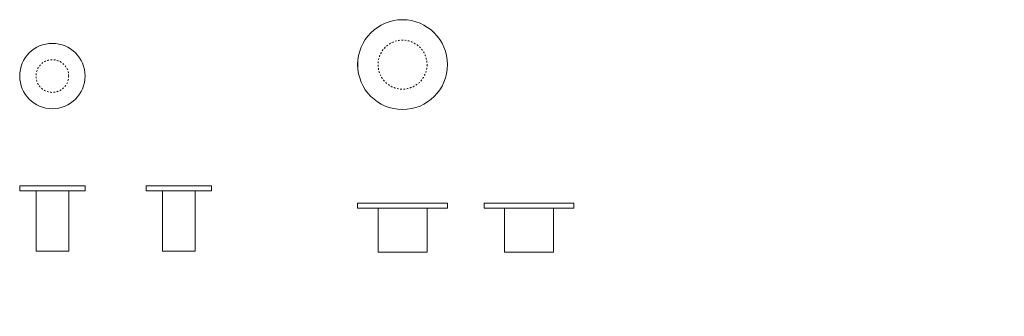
# Model space of a CAD drawing. Header units: millimetres. Extents: x -689 to -86, y -89 to 93.
import ezdxf

# ---------------------------------------------------------------- set-up
doc = ezdxf.new("R2010")
doc.units = ezdxf.units.MM
doc.header["$LTSCALE"] = 5.08
doc.linetypes.add('STYLE_01', pattern=[0.39368, 0.19684, -0.19684])
doc.layers.add('Keine', color=7, linetype='Continuous', lineweight=5)

msp = doc.modelspace()

# ---------------------------------------------------------------- wipeouts: each hides what was drawn before it
at = {"color": 7, "linetype": 'Continuous', "lineweight": 9}
for points in [[(-440.81, 41.21), (-445.72, 38.99), (-450.97, 37.76), (-456.36, 37.58), (-461.68, 38.46), (-466.73, 40.36), (-471.3, 43.21), (-475.24, 46.89), (-478.38, 51.28), (-480.6, 56.19), (-481.83, 61.44), (-482, 66.82), (-481.13, 72.14), (-479.23, 77.19), (-476.38, 81.77), (-472.7, 85.7), (-468.31, 88.84), (-463.4, 91.07), (-458.15, 92.29), (-452.76, 92.47), (-447.45, 91.59), (-442.4, 89.69), (-437.82, 86.84), (-433.89, 83.16), (-430.75, 78.78), (-428.52, 73.87), (-427.3, 68.62), (-427.12, 63.23), (-428, 57.91), (-429.9, 52.86), (-432.75, 48.28), (-436.43, 44.35)], [(-654.92, 43.92), (-657.95, 41.43), (-661.41, 39.58), (-665.16, 38.44), (-669.06, 38.06), (-672.96, 38.44), (-676.72, 39.58), (-680.17, 41.43), (-683.2, 43.92), (-685.69, 46.95), (-687.54, 50.4), (-688.68, 54.16), (-689.06, 58.06), (-688.68, 61.96), (-687.54, 65.71), (-685.69, 69.17), (-683.2, 72.2), (-680.17, 74.69), (-676.72, 76.54), (-672.96, 77.67), (-669.06, 78.06), (-665.16, 77.67), (-661.41, 76.54), (-657.95, 74.69), (-654.92, 72.2), (-652.43, 69.17), (-650.58, 65.71), (-649.45, 61.96), (-649.06, 58.06), (-649.45, 54.16), (-650.58, 50.4), (-652.43, 46.95)], [(-689.06, -9.15), (-649.06, -9.15), (-649.06, -12.15), (-689.06, -12.15)], [(-611.55, -9.15), (-571.55, -9.15), (-571.55, -12.15), (-611.55, -12.15)], [(-469.56, -19.77), (-439.56, -19.77), (-439.56, -49.77), (-469.56, -49.77)], [(-392.06, -19.77), (-362.06, -19.77), (-362.06, -49.77), (-392.06, -49.77)]]:
    msp.add_wipeout(points, dxfattribs=at).dxf.layer = 'Keine'
at = {"color": 7, "linetype": 'Continuous', "lineweight": 5}
msp.add_wipeout([(-92, -52), (-86, -52), (-86, -89), (-92, -89)], dxfattribs=at).dxf.layer = 'Keine'

# ---------------------------------------------------------------- next in the draw order: linework, layer by layer
at = {"layer": 'Keine', "color": 7, "linetype": 'Continuous', "lineweight": 9}
for points in [[(-689.06, -9.15), (-649.06, -9.15), (-649.06, -12.15), (-689.06, -12.15)], [(-611.55, -9.15), (-571.55, -9.15), (-571.55, -12.15), (-611.55, -12.15)], [(-469.56, -19.77), (-439.56, -19.77), (-439.56, -49.77), (-469.56, -49.77)], [(-392.06, -19.77), (-362.06, -19.77), (-362.06, -49.77), (-392.06, -49.77)]]:
    msp.add_lwpolyline(points, close=True, dxfattribs=at)
for centre, radius in [((-454.56, 65.03), 27.5), ((-669.06, 58.06), 20)]:
    msp.add_circle(centre, radius, dxfattribs=at)

# ---------------------------------------------------------------- next in the draw order: wipeouts: each hides what was drawn before it
at = {"color": 7, "linetype": 'STYLE_01', "lineweight": 9}
for points in [[(-447.06, 52.04), (-449.74, 50.82), (-452.61, 50.15), (-455.54, 50.06), (-458.45, 50.54), (-461.2, 51.57), (-463.69, 53.13), (-465.84, 55.14), (-467.55, 57.53), (-468.77, 60.2), (-469.43, 63.07), (-469.53, 66.01), (-469.05, 68.91), (-468.02, 71.66), (-466.46, 74.16), (-464.45, 76.3), (-462.06, 78.02), (-459.38, 79.23), (-456.52, 79.9), (-453.58, 79.99), (-450.68, 79.51), (-447.93, 78.48), (-445.43, 76.93), (-443.29, 74.92), (-441.57, 72.53), (-440.36, 69.85), (-439.69, 66.98), (-439.6, 64.04), (-440.07, 61.14), (-441.11, 58.39), (-442.66, 55.89), (-444.67, 53.75)], [(-661.99, 50.99), (-663.51, 49.74), (-665.24, 48.82), (-667.11, 48.25), (-669.06, 48.06), (-671.01, 48.25), (-672.89, 48.82), (-674.62, 49.74), (-676.13, 50.99), (-677.38, 52.5), (-678.3, 54.23), (-678.87, 56.11), (-679.06, 58.06), (-678.87, 60.01), (-678.3, 61.89), (-677.38, 63.61), (-676.13, 65.13), (-674.62, 66.37), (-672.89, 67.3), (-671.01, 67.87), (-669.06, 68.06), (-667.11, 67.87), (-665.24, 67.3), (-663.51, 66.37), (-661.99, 65.13), (-660.75, 63.61), (-659.82, 61.89), (-659.25, 60.01), (-659.06, 58.06), (-659.25, 56.11), (-659.82, 54.23), (-660.75, 52.5)]]:
    msp.add_wipeout(points, dxfattribs=at).dxf.layer = 'Keine'
at = {"color": 7, "linetype": 'Continuous', "lineweight": 9}
for points in [[(-679.06, -12.15), (-659.06, -12.15), (-659.06, -49.15), (-679.06, -49.15)], [(-601.55, -12.15), (-581.55, -12.15), (-581.55, -49.15), (-601.55, -49.15)], [(-482.06, -19.77), (-427.06, -19.77), (-427.06, -22.77), (-482.06, -22.77)], [(-404.56, -19.77), (-349.56, -19.77), (-349.56, -22.77), (-404.56, -22.77)]]:
    msp.add_wipeout(points, dxfattribs=at).dxf.layer = 'Keine'

# ---------------------------------------------------------------- next in the draw order: linework, layer by layer
at = {"layer": 'Keine', "color": 7, "linetype": 'Continuous', "lineweight": 9}
for points in [[(-679.06, -12.15), (-659.06, -12.15), (-659.06, -49.15), (-679.06, -49.15)], [(-601.55, -12.15), (-581.55, -12.15), (-581.55, -49.15), (-601.55, -49.15)], [(-482.06, -19.77), (-427.06, -19.77), (-427.06, -22.77), (-482.06, -22.77)], [(-404.56, -19.77), (-349.56, -19.77), (-349.56, -22.77), (-404.56, -22.77)]]:
    msp.add_lwpolyline(points, close=True, dxfattribs=at)
at = {"layer": 'Keine', "color": 7, "linetype": 'STYLE_01', "lineweight": 9}
for centre, radius in [((-454.56, 65.03), 15), ((-669.06, 58.06), 10)]:
    msp.add_circle(centre, radius, dxfattribs=at)

doc.saveas('drawing.dxf')
